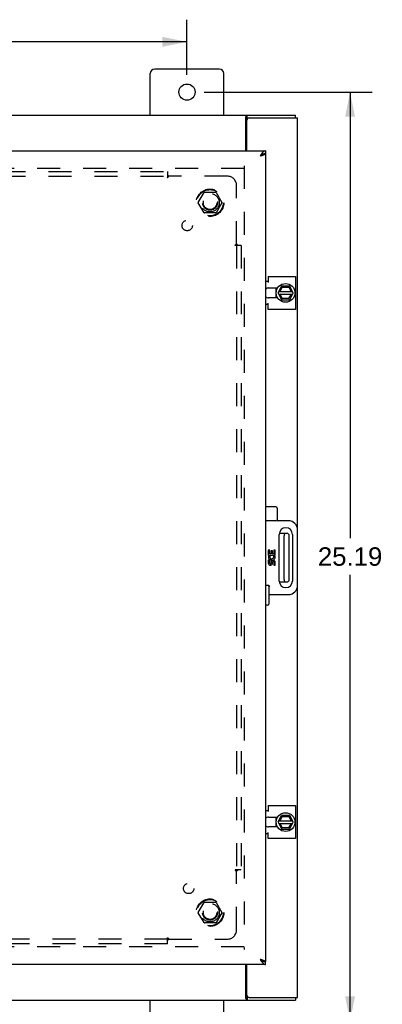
# Model space of a CAD drawing. Header units: inches. Extents: x 0 to 113, y 0 to 73.
# Tile 4 of 8: x 45 to 55, y 25 to 51. Entities that reach past the tile are written whole.
import ezdxf

# ---------------------------------------------------------------- set-up
doc = ezdxf.new("R2010")
doc.units = ezdxf.units.IN
doc.header["$LTSCALE"] = 6.233333
doc.header["$MEASUREMENT"] = 0
doc.linetypes.add('HIDDEN', pattern=[0.2, 0.1, -0.1])
doc.layers.get('0').update_dxf_attribs({"linetype": 'CONTINUOUS'})
for name, color, linetype in [('DEFAULT_2', 8, 'HIDDEN'), ('DIMENSIONS', 7, 'CONTINUOUS'), ('DOOR_ASSEMBLY', 7, 'CONTINUOUS'), ('SUBPANEL', 7, 'CONTINUOUS')]:
    doc.layers.add(name, color=color, linetype=linetype)
doc.styles.get("Standard").update_dxf_attribs({"font": 'arial.ttf'})
doc.dimstyles.new('DIMSTYLE_1', dxfattribs={"dimtxt": 0.5, "dimasz": 0.666667, "dimexe": 0.09, "dimexo": 0.07, "dimgap": 0.0375, "dimtad": 0, "dimtih": 1, "dimtoh": 1, "dimzin": 4, "dimdsep": 46, "dimtxsty": 'Standard', "dimblk": '_FILLED', "dimblk1": '_FILLED', "dimblk2": '_FILLED', "dimcen": 0.09, "dimazin": 1, "dimtfac": 1, "dimtdec": 3, "dimtofl": 0, "dimtmove": 0, "dimatfit": 3, "dimldrblk": '_FILLED', "dimfxl": 0, "dimtolj": 1, "dimtzin": 4, "dimarcsym": 0})

# ---------------------------------------------------------------- blocks, each defined once
blk = doc.blocks.new('_FILLED')
at = {"color": 0, "linetype": 'ByBlock'}
blk.add_solid([(0, 0), (-1, 0.2), (-1, -0.2)], dxfattribs=at)
blk = doc.blocks.new('*D7')
at = {"layer": 'DIMENSIONS', "color": 2, "linetype": 'Continuous'}
for p, q in [((31.578, 49.759), (31.578, 51.255)), ((49.578, 49.759), (49.578, 51.255)), ((31.578, 50.655), (39.454, 50.655)), ((49.578, 50.655), (41.702, 50.655))]:
    blk.add_line(p, q, dxfattribs=at)
at = {"layer": 'DIMENSIONS', "color": 2, "linetype": 'Continuous', "xscale": 0.6666666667, "yscale": 0.6666666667, "zscale": 0.6666666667, "rotation": 180}
blk.add_blockref('_FILLED', (31.578, 50.655), dxfattribs=at)
at = {"layer": 'DIMENSIONS', "color": 2, "linetype": 'Continuous', "xscale": 0.6666666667, "yscale": 0.6666666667, "zscale": 0.6666666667}
blk.add_blockref('_FILLED', (49.578, 50.655), dxfattribs=at)
at = {"layer": 'DIMENSIONS', "color": 2, "linetype": 'Continuous', "insert": (40.578, 50.905), "char_height": 0.5, "width": 1.74721, "attachment_point": 2, "line_spacing_factor": 0.9}
blk.add_mtext('18.00', dxfattribs=at)
blk = doc.blocks.new('*D8')
at = {"layer": 'DIMENSIONS', "color": 2, "linetype": 'Continuous'}
for p, q in [((50.045, 49.292), (54.599, 49.292)), ((53.999, 49.292), (53.999, 37.198)), ((53.999, 24.105), (53.999, 36.198)), ((50.045, 24.105), (54.599, 24.105))]:
    blk.add_line(p, q, dxfattribs=at)
at = {"layer": 'DIMENSIONS', "color": 2, "linetype": 'Continuous', "xscale": 0.6666666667, "yscale": 0.6666666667, "zscale": 0.6666666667}
for p, rotation in [((53.999, 49.292), 90), ((53.999, 24.105), 270)]:
    blk.add_blockref('_FILLED', p, dxfattribs=dict(at, rotation=rotation))
at = {"layer": 'DIMENSIONS', "color": 2, "linetype": 'Continuous', "insert": (53.999, 36.948), "char_height": 0.5, "width": 1.74721, "attachment_point": 2, "line_spacing_factor": 0.9}
blk.add_mtext('25.19', dxfattribs=at)

msp = doc.modelspace()

# ---------------------------------------------------------------- linework, layer by layer
at = {"color": 3, "linetype": 'Continuous'}
for p, q in [((48.578, 48.667), (48.578, 49.792)), ((50.453, 49.917), (48.703, 49.917)), ((50.578, 48.667), (50.578, 49.792)), ((28.641, 48.667), (52.515, 48.667)), ((51.176, 47.698), (51.176, 48.624)), ((51.203, 47.698), (51.203, 48.532)), ((51.263, 48.592), (52.578, 48.592)), ((52.578, 37.417), (52.578, 48.592)), ((51.703, 44.161), (51.779, 44.161)), ((51.779, 44.294), (52.517, 44.294)), ((51.779, 44.294), (51.779, 44.13)), ((52.517, 44.294), (52.517, 43.401)), ((51.792, 43.98), (52.035, 43.98)), ((51.779, 43.533), (51.703, 43.533)), ((51.779, 43.401), (51.779, 43.565)), ((52.035, 43.714), (51.792, 43.714)), ((52.517, 43.401), (51.779, 43.401)), ((52.578, 24.742), (52.578, 35.917)), ((51.779, 29.944), (52.517, 29.944)), ((51.779, 29.944), (51.779, 29.78)), ((52.517, 29.944), (52.517, 29.051)), ((51.703, 29.811), (51.779, 29.811)), ((51.792, 29.63), (52.035, 29.63)), ((51.779, 29.183), (51.703, 29.183)), ((51.779, 29.051), (51.779, 29.215)), ((52.035, 29.364), (51.792, 29.364)), ((52.517, 29.051), (51.779, 29.051)), ((51.176, 24.71), (51.176, 25.636)), ((51.203, 24.802), (51.203, 25.636)), ((28.641, 24.667), (52.515, 24.667)), ((48.578, 23.542), (48.578, 24.667)), ((50.578, 23.542), (50.578, 24.667)), ((51.184, 24.695), (51.188, 24.688)), ((51.263, 24.742), (52.578, 24.742))]:
    msp.add_line(p, q, dxfattribs=at)
at = {"color": 7, "linetype": 'Continuous'}
for p, q in [((51.206, 48.592), (51.206, 48.667)), ((52.515, 48.592), (52.515, 48.667)), ((51.206, 48.592), (51.263, 48.592)), ((51.985, 43.98), (51.985, 43.714)), ((52.05, 43.843), (52.138, 43.663)), ((52.051, 43.852), (52.138, 44.022)), ((52.065, 43.813), (52.443, 43.813)), ((52.066, 43.881), (52.442, 43.881)), ((52.101, 43.881), (52.162, 43.999)), ((52.16, 43.692), (52.101, 43.813)), ((52.355, 44.027), (52.147, 44.027)), ((52.156, 44.009), (52.162, 43.999)), ((52.162, 43.999), (52.337, 43.999)), ((52.401, 43.813), (52.331, 43.692)), ((52.343, 44.009), (52.337, 43.999)), ((52.337, 43.999), (52.402, 43.881)), ((52.458, 43.852), (52.364, 44.022)), ((52.364, 43.662), (52.458, 43.842)), ((52.147, 43.657), (52.355, 43.657)), ((52.153, 43.682), (52.16, 43.692)), ((52.331, 43.692), (52.16, 43.692)), ((52.337, 43.682), (52.331, 43.692)), ((52.288, 37.323), (52.08, 37.323)), ((52.208, 36.071), (52.208, 37.263)), ((52.348, 36.071), (52.348, 37.263)), ((52.08, 36.011), (52.288, 36.011)), ((52.051, 29.502), (52.138, 29.672)), ((52.101, 29.531), (52.162, 29.649)), ((52.355, 29.677), (52.147, 29.677)), ((52.156, 29.659), (52.162, 29.649)), ((52.162, 29.649), (52.337, 29.649)), ((52.343, 29.659), (52.337, 29.649)), ((52.337, 29.649), (52.402, 29.531)), ((52.458, 29.502), (52.364, 29.672)), ((51.985, 29.63), (51.985, 29.364)), ((52.05, 29.493), (52.138, 29.313)), ((52.065, 29.463), (52.443, 29.463)), ((52.066, 29.531), (52.442, 29.531)), ((52.16, 29.342), (52.101, 29.463)), ((52.401, 29.463), (52.331, 29.342)), ((52.364, 29.312), (52.458, 29.492)), ((52.147, 29.307), (52.355, 29.307)), ((52.153, 29.332), (52.16, 29.342)), ((52.331, 29.342), (52.16, 29.342)), ((52.337, 29.332), (52.331, 29.342)), ((51.263, 24.742), (51.206, 24.742)), ((51.206, 24.742), (51.206, 24.667)), ((52.515, 24.742), (52.515, 24.667))]:
    msp.add_line(p, q, dxfattribs=at)
at = {"color": 3, "linetype": 'Continuous'}
for points in [[(51.176, 48.624), (51.177, 48.625), (51.178, 48.627), (51.179, 48.628), (51.18, 48.63), (51.181, 48.632), (51.182, 48.634), (51.183, 48.637), (51.184, 48.639), (51.188, 48.646)], [(51.188, 48.646), (51.189, 48.648), (51.19, 48.651), (51.191, 48.653), (51.192, 48.655), (51.193, 48.657), (51.194, 48.658), (51.195, 48.66), (51.196, 48.661), (51.197, 48.663), (51.198, 48.664), (51.199, 48.665), (51.2, 48.665), (51.201, 48.666), (51.202, 48.666), (51.204, 48.667), (51.205, 48.667), (51.206, 48.667)], [(51.176, 24.71), (51.177, 24.709), (51.178, 24.708), (51.179, 24.706), (51.18, 24.704), (51.181, 24.702), (51.182, 24.7), (51.183, 24.698), (51.184, 24.695)], [(51.188, 24.688), (51.189, 24.686), (51.19, 24.683), (51.191, 24.681), (51.192, 24.679), (51.193, 24.678), (51.194, 24.676), (51.195, 24.674), (51.196, 24.673), (51.197, 24.671), (51.198, 24.67), (51.199, 24.669), (51.2, 24.669), (51.201, 24.668), (51.202, 24.668), (51.204, 24.667), (51.205, 24.667), (51.206, 24.667)]]:
    msp.add_lwpolyline(points, dxfattribs=at)
at = {"color": 7, "linetype": 'Continuous'}
for points in [[(51.176, 48.571), (51.177, 48.571), (51.179, 48.571), (51.18, 48.571), (51.181, 48.571), (51.182, 48.571), (51.183, 48.572), (51.184, 48.572), (51.185, 48.573), (51.186, 48.574), (51.188, 48.575), (51.189, 48.576), (51.19, 48.577), (51.191, 48.578), (51.192, 48.579), (51.193, 48.58), (51.194, 48.582)], [(51.194, 48.582), (51.196, 48.584), (51.197, 48.586), (51.198, 48.587), (51.199, 48.588), (51.2, 48.589), (51.201, 48.59), (51.202, 48.591), (51.203, 48.591), (51.204, 48.592), (51.205, 48.592), (51.206, 48.592)], [(51.176, 24.763), (51.177, 24.763), (51.179, 24.763), (51.18, 24.763), (51.181, 24.763), (51.182, 24.763), (51.183, 24.762), (51.184, 24.762), (51.185, 24.761), (51.186, 24.76), (51.188, 24.76), (51.189, 24.759), (51.19, 24.757), (51.191, 24.756), (51.192, 24.755), (51.193, 24.754), (51.194, 24.752), (51.196, 24.75)], [(51.196, 24.75), (51.197, 24.748), (51.198, 24.747), (51.199, 24.746), (51.2, 24.745), (51.201, 24.744), (51.202, 24.743), (51.203, 24.743), (51.204, 24.742), (51.205, 24.742), (51.206, 24.742)]]:
    msp.add_lwpolyline(points, dxfattribs=at)
at = {"color": 3, "linetype": 'Continuous'}
msp.add_circle((49.578, 49.292), 0.219, dxfattribs=at)
at = {"color": 7, "linetype": 'Continuous'}
for centre in [(52.251, 43.847), (52.251, 29.497)]:
    msp.add_circle(centre, 0.254, dxfattribs=at)
at = {"color": 3, "linetype": 'Continuous'}
for centre, radius, start, end in [((48.703, 49.792), 0.125, 90, 180), ((50.453, 49.792), 0.125, 0, 90), ((51.263, 48.532), 0.06, 90, 180), ((51.792, 43.847), 0.133, 90, 132.185), ((51.792, 43.847), 0.133, 227.815, 270), ((51.792, 29.497), 0.133, 90, 132.185), ((51.792, 29.497), 0.133, 227.815, 270), ((51.263, 24.802), 0.06, 180, 270)]:
    msp.add_arc(centre, radius, start, end, dxfattribs=at)
at = {"color": 7, "linetype": 'Continuous'}
for centre, radius, start, end in [((52.251, 43.847), 0.281, 151.7622, 160.7964), ((52.059, 43.847), 0.01, 152.7647, 205.9948), ((52.147, 44.017), 0.01, 90, 152.7647), ((52.355, 44.017), 0.01, 28.8968, 90), ((52.449, 43.847), 0.01, 332.3947, 28.8968), ((52.251, 43.847), 0.281, 199.2036, 208.2378), ((52.147, 43.667), 0.01, 205.9948, 270), ((52.355, 43.667), 0.01, 270, 332.3947), ((52.268, 37.263), 0.06, 90, 180), ((52.288, 37.263), 0.06, 0, 90), ((52.268, 36.071), 0.06, 180, 270), ((52.288, 36.071), 0.06, 270, 360), ((52.147, 29.667), 0.01, 90, 152.7647), ((52.355, 29.667), 0.01, 28.8968, 90), ((52.251, 29.497), 0.281, 151.7622, 160.7964), ((52.251, 29.497), 0.281, 199.2036, 208.2378), ((52.059, 29.497), 0.01, 152.7647, 205.9948), ((52.449, 29.497), 0.01, 332.3947, 28.8968), ((52.147, 29.317), 0.01, 205.9948, 270), ((52.355, 29.317), 0.01, 270, 332.3947)]:
    msp.add_arc(centre, radius, start, end, dxfattribs=at)
at = {"layer": 'DEFAULT_2', "color": 8, "linetype": 'HIDDEN'}
for p, q in [((51.128, 47.292), (51.128, 26.042)), ((51.128, 47.217), (30.028, 47.217)), ((49.885, 46.297), (50.04, 46.565)), ((50.357, 46.57), (50.049, 46.57)), ((50.366, 46.565), (50.521, 46.297)), ((50.04, 46.02), (49.885, 46.287)), ((50.521, 46.287), (50.366, 46.02)), ((50.357, 46.015), (50.049, 46.015)), ((49.885, 27.047), (50.04, 27.315)), ((50.357, 27.32), (50.049, 27.32)), ((50.366, 27.315), (50.521, 27.047)), ((50.04, 26.77), (49.885, 27.037)), ((50.521, 27.037), (50.366, 26.77)), ((50.357, 26.765), (50.049, 26.765)), ((51.128, 26.117), (30.028, 26.117))]:
    msp.add_line(p, q, dxfattribs=at)
for centre, radius in [((50.203, 46.292), 0.372), ((50.203, 46.292), 0.356), ((50.203, 46.292), 0.204), ((50.203, 46.292), 0.183), ((50.203, 27.042), 0.372), ((50.203, 27.042), 0.356), ((50.203, 27.042), 0.204), ((50.203, 27.042), 0.183)]:
    msp.add_circle(centre, radius, dxfattribs=at)
for centre, start, end in [((50.049, 46.56), 90.0113, 149.988), ((50.357, 46.56), 30.0108, 89.9876), ((49.894, 46.292), 150.0117, 209.9873), ((50.512, 46.292), 330.0117, 29.9873), ((50.049, 46.025), 210.0108, 269.9876), ((50.357, 46.025), 270.0113, 329.988), ((50.049, 27.31), 90.0113, 149.988), ((50.357, 27.31), 30.0108, 89.9876), ((49.894, 27.042), 150.0117, 209.9873), ((50.512, 27.042), 330.0117, 29.9873), ((50.049, 26.775), 210.0108, 269.9876), ((50.357, 26.775), 270.0113, 329.988)]:
    msp.add_arc(centre, 0.01, start, end, dxfattribs=at)
at = {"layer": 'DOOR_ASSEMBLY', "color": 3, "linetype": 'Continuous'}
for p, q in [((29.453, 47.698), (51.703, 47.698)), ((51.703, 47.623), (51.703, 25.711)), ((51.703, 25.636), (29.453, 25.636)), ((51.558, 25.781), (51.569, 25.763))]:
    msp.add_line(p, q, dxfattribs=at)
at = {"layer": 'DOOR_ASSEMBLY', "color": 7, "linetype": 'Continuous'}
for p, q in [((51.568, 47.56), (51.558, 47.553)), ((51.703, 47.698), (51.703, 47.623)), ((51.988, 38.042), (51.703, 38.042)), ((52.018, 38.012), (52.018, 37.697)), ((51.988, 37.667), (51.703, 37.667)), ((52.328, 37.667), (52.048, 37.667)), ((52.578, 35.917), (52.578, 37.417)), ((52.079, 36.034), (52.079, 37.3)), ((52.438, 37.3), (52.438, 36.034)), ((51.82, 36.873), (51.782, 36.873)), ((51.782, 36.873), (51.782, 36.736)), ((51.82, 36.773), (51.82, 36.873)), ((51.893, 36.855), (51.857, 36.855)), ((51.857, 36.855), (51.857, 36.773)), ((51.893, 36.773), (51.893, 36.855)), ((51.97, 36.873), (51.932, 36.873)), ((51.932, 36.873), (51.932, 36.773)), ((51.97, 36.736), (51.97, 36.873)), ((51.782, 36.736), (51.938, 36.736)), ((51.82, 36.599), (51.782, 36.599)), ((51.782, 36.599), (51.782, 36.517)), ((51.824, 36.714), (51.79, 36.729)), ((51.857, 36.773), (51.82, 36.773)), ((51.82, 36.517), (51.82, 36.599)), ((51.932, 36.773), (51.893, 36.773)), ((51.938, 36.736), (51.922, 36.724)), ((51.959, 36.736), (51.97, 36.736)), ((51.857, 36.542), (51.857, 36.517)), ((51.893, 36.505), (51.893, 36.543)), ((51.932, 36.543), (51.932, 36.461)), ((51.932, 36.461), (51.97, 36.461)), ((51.97, 36.461), (51.97, 36.543)), ((51.763, 35.917), (51.703, 35.917)), ((51.793, 35.887), (51.793, 35.41)), ((51.793, 35.667), (52.328, 35.667)), ((51.763, 35.38), (51.703, 35.38)), ((51.558, 25.781), (51.569, 25.772)), ((51.703, 25.636), (51.703, 25.711))]:
    msp.add_line(p, q, dxfattribs=at)
at = {"layer": 'DOOR_ASSEMBLY', "color": 3, "linetype": 'Continuous'}
for points in [[(51.703, 47.698), (51.697, 47.698), (51.692, 47.697), (51.686, 47.696), (51.681, 47.694), (51.675, 47.692), (51.67, 47.689), (51.664, 47.686), (51.658, 47.682), (51.653, 47.678), (51.647, 47.673), (51.642, 47.668), (51.636, 47.662), (51.631, 47.656), (51.625, 47.65), (51.619, 47.643), (51.614, 47.636), (51.608, 47.628), (51.603, 47.621), (51.597, 47.613), (51.591, 47.605), (51.586, 47.597), (51.58, 47.588), (51.575, 47.58), (51.569, 47.571), (51.558, 47.553)], [(51.582, 47.561), (51.566, 47.556), (51.558, 47.553)], [(51.703, 47.623), (51.703, 47.621), (51.702, 47.618), (51.701, 47.616), (51.699, 47.613), (51.697, 47.611), (51.695, 47.608), (51.692, 47.606), (51.689, 47.603), (51.685, 47.601), (51.681, 47.598), (51.676, 47.596), (51.671, 47.593), (51.666, 47.591), (51.661, 47.588), (51.655, 47.586), (51.648, 47.583), (51.642, 47.581), (51.635, 47.578), (51.628, 47.576), (51.621, 47.573), (51.613, 47.571), (51.606, 47.568), (51.598, 47.566), (51.59, 47.563), (51.582, 47.561)], [(51.558, 25.781), (51.574, 25.776), (51.582, 25.773), (51.59, 25.771), (51.598, 25.768), (51.606, 25.766), (51.613, 25.763), (51.621, 25.761), (51.628, 25.758), (51.635, 25.756), (51.642, 25.753), (51.648, 25.751), (51.655, 25.748), (51.661, 25.746), (51.666, 25.743), (51.671, 25.741), (51.676, 25.738), (51.681, 25.736), (51.685, 25.733), (51.689, 25.731), (51.692, 25.728), (51.695, 25.726), (51.697, 25.723), (51.699, 25.721), (51.701, 25.718), (51.702, 25.716), (51.703, 25.713), (51.703, 25.711)], [(51.569, 25.763), (51.575, 25.755), (51.58, 25.746), (51.586, 25.738), (51.591, 25.729), (51.597, 25.721), (51.603, 25.713), (51.608, 25.706), (51.614, 25.698), (51.619, 25.691), (51.625, 25.685), (51.63, 25.678), (51.636, 25.672), (51.642, 25.667), (51.647, 25.661), (51.653, 25.657), (51.658, 25.652), (51.664, 25.648), (51.67, 25.645), (51.675, 25.642), (51.681, 25.64), (51.686, 25.638), (51.692, 25.637), (51.697, 25.636), (51.703, 25.636)]]:
    msp.add_lwpolyline(points, dxfattribs=at)
at = {"layer": 'DOOR_ASSEMBLY', "color": 7, "linetype": 'Continuous'}
for points in [[(51.614, 47.593), (51.608, 47.59), (51.603, 47.586), (51.597, 47.582), (51.591, 47.578), (51.586, 47.574), (51.58, 47.57), (51.575, 47.566), (51.569, 47.562), (51.558, 47.553)], [(51.61, 47.591), (51.607, 47.588), (51.604, 47.585), (51.6, 47.582), (51.596, 47.579), (51.592, 47.576), (51.587, 47.573), (51.582, 47.569), (51.578, 47.566), (51.573, 47.563), (51.568, 47.56)], [(51.631, 47.603), (51.625, 47.6), (51.619, 47.597), (51.614, 47.593)], [(51.703, 47.623), (51.697, 47.623), (51.692, 47.623), (51.686, 47.622), (51.681, 47.621), (51.675, 47.62), (51.67, 47.619), (51.664, 47.617), (51.658, 47.615), (51.653, 47.613), (51.647, 47.611), (51.642, 47.609), (51.636, 47.606), (51.631, 47.603)], [(51.823, 35.887), (51.816, 35.894), (51.81, 35.9), (51.803, 35.905), (51.797, 35.909), (51.79, 35.913), (51.784, 35.915), (51.777, 35.917), (51.771, 35.917)], [(51.558, 25.781), (51.568, 25.774), (51.573, 25.771), (51.578, 25.768), (51.582, 25.765), (51.587, 25.762), (51.592, 25.758), (51.596, 25.755), (51.6, 25.752), (51.604, 25.749), (51.607, 25.746), (51.61, 25.743)], [(51.569, 25.772), (51.575, 25.768), (51.58, 25.764), (51.586, 25.76), (51.591, 25.756), (51.597, 25.752), (51.603, 25.748), (51.608, 25.744)], [(51.608, 25.744), (51.614, 25.741), (51.619, 25.738), (51.625, 25.734)], [(51.625, 25.734), (51.63, 25.731), (51.636, 25.728), (51.642, 25.726), (51.647, 25.723), (51.653, 25.721), (51.658, 25.719), (51.664, 25.717), (51.67, 25.715), (51.675, 25.714), (51.681, 25.713), (51.686, 25.712), (51.692, 25.711), (51.697, 25.711), (51.703, 25.711)]]:
    msp.add_lwpolyline(points, dxfattribs=at)
for centre, radius, start, end in [((51.988, 38.012), 0.03, 0, 90), ((51.988, 37.697), 0.03, 270, 360), ((52.048, 37.697), 0.03, 180, 270), ((52.328, 37.417), 0.25, 0, 90), ((52.258, 37.3), 0.18, 0, 180), ((51.876, 36.692), 0.0938, 156.5986, 341.8669), ((51.876, 36.692), 0.0563, 156.5986, 35.1084), ((51.913, 36.542), 0.0563, 0.4502, 180.0538), ((51.876, 36.692), 0.0938, 25.744, 27.8506), ((51.878, 36.692), 0.092, 341.4075, 26.2035), ((51.838, 36.517), 0.0563, 180.0244, 347.4828), ((51.838, 36.517), 0.0187, 180, 0.0538), ((51.913, 36.543), 0.0194, 359.9714, 180.0286), ((51.763, 35.887), 0.03, 0, 90), ((52.258, 36.034), 0.18, 180, 360), ((52.328, 35.917), 0.25, 270, 360), ((51.763, 35.41), 0.03, 270, 360)]:
    msp.add_arc(centre, radius, start, end, dxfattribs=at)
at = {"layer": 'SUBPANEL', "color": 8, "linetype": 'HIDDEN'}
for p, q in [((32.109, 47.136), (49.047, 47.136)), ((32.109, 47.011), (49.047, 47.011)), ((49.047, 47.136), (49.047, 47.049)), ((49.047, 47.049), (49.047, 46.97)), ((50.672, 47.011), (49.082, 47.011)), ((50.922, 45.171), (50.922, 46.761)), ((50.96, 45.136), (50.881, 45.136)), ((50.903, 45.159), (50.909, 45.162)), ((50.922, 45.136), (50.922, 28.198)), ((51.047, 45.136), (50.96, 45.136)), ((51.047, 45.136), (51.047, 28.198)), ((50.96, 28.198), (50.881, 28.198)), ((50.922, 26.573), (50.922, 28.163)), ((51.047, 28.198), (50.96, 28.198)), ((49.047, 26.323), (32.109, 26.323)), ((49.047, 26.198), (32.109, 26.198)), ((49.047, 26.285), (49.047, 26.364)), ((49.047, 26.198), (49.047, 26.285)), ((49.069, 26.342), (49.073, 26.336)), ((49.082, 26.323), (50.672, 26.323))]:
    msp.add_line(p, q, dxfattribs=at)
for points in [[(49.047, 47.049), (49.048, 47.048), (49.049, 47.046), (49.051, 47.044), (49.052, 47.043), (49.053, 47.041), (49.055, 47.039), (49.056, 47.038), (49.057, 47.036), (49.058, 47.035), (49.06, 47.034), (49.061, 47.032), (49.062, 47.031), (49.064, 47.03), (49.069, 47.024)], [(49.047, 46.97), (49.048, 46.97), (49.049, 46.971), (49.051, 46.972), (49.052, 46.972), (49.053, 46.973), (49.054, 46.974), (49.056, 46.975), (49.057, 46.976), (49.058, 46.977), (49.059, 46.978), (49.061, 46.979), (49.062, 46.981), (49.063, 46.982), (49.064, 46.983), (49.065, 46.985), (49.066, 46.987), (49.067, 46.988), (49.068, 46.99), (49.069, 46.992)], [(49.069, 47.024), (49.071, 47.022), (49.073, 47.021), (49.074, 47.019), (49.076, 47.018), (49.077, 47.016), (49.079, 47.014), (49.08, 47.013), (49.081, 47.012), (49.082, 47.011)], [(49.069, 46.992), (49.073, 46.998), (49.074, 47), (49.075, 47.002), (49.077, 47.003), (49.078, 47.005), (49.079, 47.007), (49.08, 47.008), (49.081, 47.01), (49.082, 47.011)], [(50.881, 45.136), (50.881, 45.137), (50.882, 45.139), (50.883, 45.14), (50.883, 45.141), (50.884, 45.142), (50.885, 45.144), (50.886, 45.145), (50.887, 45.146), (50.888, 45.147), (50.889, 45.148), (50.89, 45.15), (50.892, 45.151), (50.893, 45.152), (50.894, 45.153), (50.896, 45.154), (50.898, 45.155), (50.899, 45.156), (50.901, 45.157), (50.903, 45.159)], [(50.909, 45.162), (50.911, 45.163), (50.913, 45.164), (50.914, 45.166), (50.916, 45.167), (50.918, 45.168), (50.919, 45.169), (50.921, 45.17), (50.922, 45.171)], [(50.933, 45.16), (50.932, 45.162), (50.93, 45.163), (50.928, 45.165), (50.927, 45.166), (50.925, 45.168), (50.924, 45.169), (50.923, 45.17), (50.922, 45.171)], [(50.94, 45.153), (50.936, 45.157), (50.933, 45.16)], [(50.96, 45.136), (50.959, 45.137), (50.957, 45.138), (50.955, 45.14), (50.953, 45.141), (50.952, 45.142), (50.95, 45.144), (50.949, 45.145), (50.947, 45.146), (50.946, 45.148), (50.944, 45.149), (50.943, 45.15), (50.942, 45.151), (50.94, 45.153)], [(50.881, 28.198), (50.881, 28.197), (50.882, 28.196), (50.883, 28.194), (50.883, 28.193), (50.884, 28.192), (50.885, 28.191), (50.886, 28.189), (50.887, 28.188), (50.888, 28.187), (50.889, 28.186), (50.89, 28.184), (50.892, 28.183), (50.893, 28.182), (50.894, 28.181), (50.896, 28.18), (50.898, 28.179), (50.899, 28.178), (50.901, 28.177), (50.903, 28.176)], [(50.903, 28.176), (50.909, 28.172), (50.911, 28.171), (50.913, 28.17), (50.914, 28.169), (50.916, 28.167), (50.918, 28.166), (50.919, 28.165), (50.921, 28.164), (50.922, 28.163)], [(50.935, 28.176), (50.933, 28.174), (50.932, 28.172), (50.93, 28.171), (50.928, 28.169), (50.927, 28.168), (50.925, 28.166), (50.924, 28.165), (50.923, 28.164), (50.922, 28.163)], [(50.96, 28.198), (50.959, 28.197), (50.957, 28.196), (50.955, 28.194), (50.953, 28.193), (50.952, 28.192), (50.95, 28.191), (50.949, 28.189), (50.947, 28.188), (50.946, 28.187), (50.944, 28.185), (50.943, 28.184), (50.942, 28.183), (50.94, 28.181), (50.935, 28.176)], [(49.047, 26.364), (49.048, 26.364), (49.049, 26.363), (49.051, 26.362), (49.052, 26.362), (49.053, 26.361), (49.054, 26.36), (49.056, 26.359), (49.057, 26.358), (49.058, 26.357), (49.059, 26.356), (49.061, 26.355), (49.062, 26.353), (49.063, 26.352), (49.064, 26.351), (49.065, 26.349), (49.066, 26.347), (49.067, 26.346), (49.068, 26.344), (49.069, 26.342)], [(49.047, 26.285), (49.048, 26.286), (49.049, 26.288), (49.051, 26.29), (49.052, 26.292), (49.053, 26.293), (49.055, 26.295), (49.056, 26.296), (49.057, 26.298), (49.058, 26.299), (49.06, 26.301), (49.061, 26.302), (49.062, 26.303), (49.064, 26.305)], [(49.064, 26.305), (49.068, 26.309), (49.071, 26.312)], [(49.071, 26.312), (49.073, 26.313), (49.074, 26.315), (49.076, 26.317), (49.077, 26.318), (49.079, 26.32), (49.08, 26.321), (49.081, 26.322), (49.082, 26.323)], [(49.073, 26.336), (49.074, 26.334), (49.075, 26.333), (49.077, 26.331), (49.078, 26.329), (49.079, 26.327), (49.08, 26.326), (49.081, 26.325), (49.082, 26.323)]]:
    msp.add_lwpolyline(points, dxfattribs=at)
for centre, radius in [((50.203, 46.292), 0.25), ((49.584, 45.673), 0.141), ((49.623, 27.697), 0.141), ((50.203, 27.042), 0.25)]:
    msp.add_circle(centre, radius, dxfattribs=at)
for centre, start, end in [((50.672, 46.761), 0, 90), ((50.672, 26.573), 270, 360)]:
    msp.add_arc(centre, 0.25, start, end, dxfattribs=at)

# ---------------------------------------------------------------- dimensions: what is measured, and where the dimension line sits
at = {"layer": 'DIMENSIONS', "color": 2, "linetype": 'Continuous'}
dim = msp.add_linear_dim(base=(49.578, 50.655), p1=(31.578, 49.689), p2=(49.578, 49.689), dimstyle='DIMSTYLE_1', dxfattribs=at)
dim.commit()
dim.dimension.update_dxf_attribs({"geometry": '*D7', "text_midpoint": (40.599, 50.653), "dimtype": 160})
dim = msp.add_linear_dim(base=(53.999, 24.105), p1=(49.975, 49.292), p2=(49.975, 24.105), angle=270, dimstyle='DIMSTYLE_1', dxfattribs=at)
dim.commit()
dim.dimension.update_dxf_attribs({"geometry": '*D8', "text_midpoint": (53.992, 36.696), "dimtype": 160})

doc.saveas('drawing.dxf')
